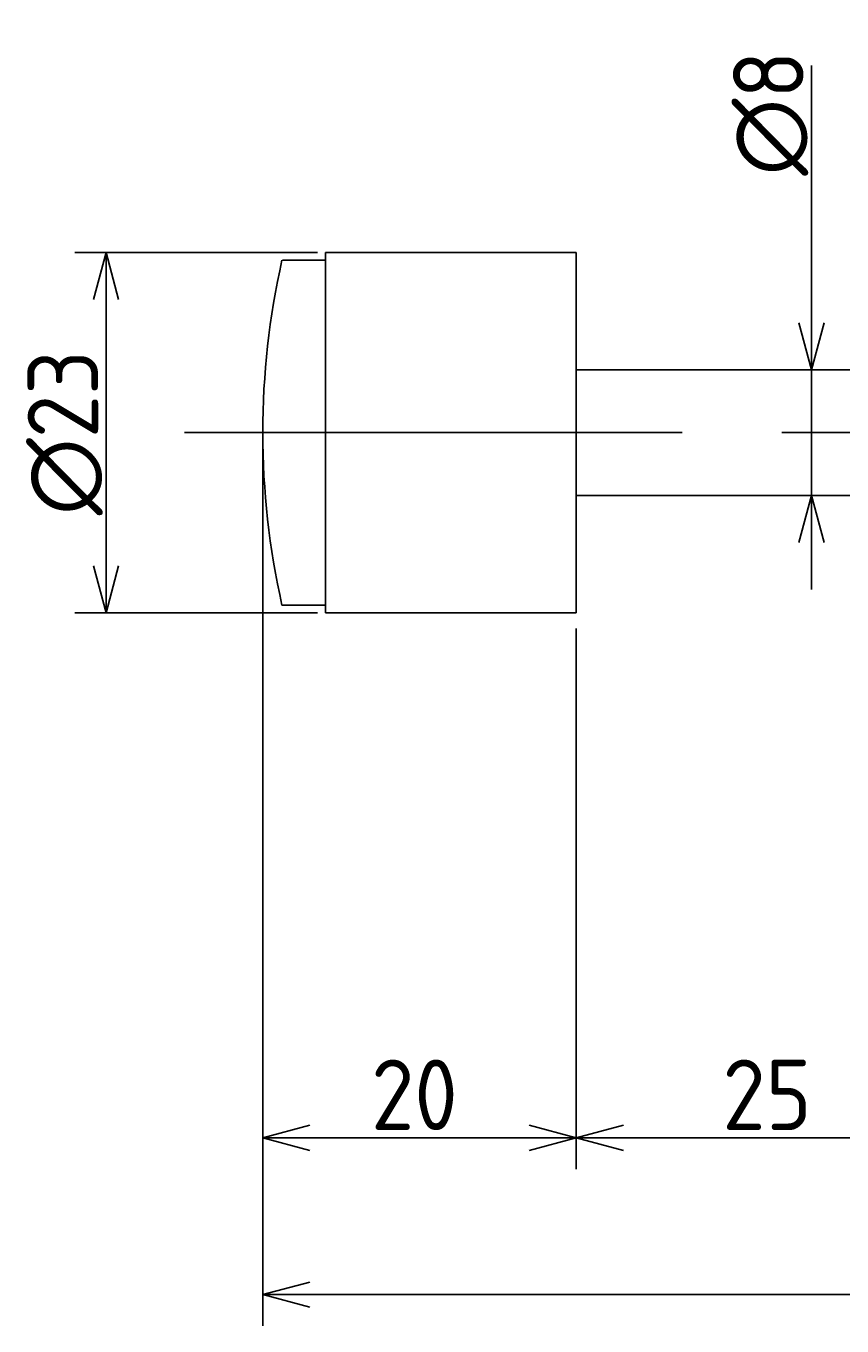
# Model space of a CAD drawing. Extents: x 50 to 390, y 112 to 221.
# Tile 2 of 4: x 180 to 232, y 128 to 211. Entities that reach past the tile are written whole.
import ezdxf

# ---------------------------------------------------------------- set-up
doc = ezdxf.new("R2010")
doc.units = 0
doc.linetypes.add('CENTER', pattern=[50.8, 31.75, -6.35, 6.35, -6.35])
doc.layers.get('0').update_dxf_attribs({"linetype": 'CONTINUOUS'})
doc.layers.get('DEFPOINTS').update_dxf_attribs({"linetype": 'CONTINUOUS'})
doc.layers.add('図形', color=7, linetype='CONTINUOUS')
doc.layers.add('寸法_文字', color=3, linetype='CONTINUOUS')
doc.layers.get('0').off()
doc.styles.add('DIMENSION', font='isocp.shx', dxfattribs={"bigfont": 'bigfont.shx'})
doc.dimstyles.get("Standard").update_dxf_attribs({"dimtxt": 0.18, "dimasz": 0.18, "dimexe": 0.18, "dimexo": 0.0625, "dimgap": 0.09, "dimtad": 0, "dimtih": 1, "dimtoh": 1, "dimzin": 0, "dimcen": 0.09, "dimazin": 3, "dimtfac": 1, "dimtofl": 0, "dimtmove": 0, "dimatfit": 3})

# ---------------------------------------------------------------- blocks, each defined once
blk = doc.blocks.new('_OPEN30')
at = {"color": 0, "linetype": 'BYBLOCK'}
for p, q in [((-1, 0.268), (0, 0)), ((0, 0), (-1, -0.268)), ((0, 0), (-1, 0))]:
    blk.add_line(p, q, dxfattribs=at)
blk = doc.blocks.new('*U35')
at = {"layer": '寸法_文字', "color": 3, "style": 'DIMENSION'}
blk.add_text('∅23', height=4.5, rotation=90, dxfattribs=at).set_placement((184.5, 179.732))
blk = doc.blocks.new('*D4')
at = {"layer": 'DEFPOINTS', "color": 0}
for p in [(199, 196.5), (185, 173.5), (199, 173.5)]:
    blk.add_point(p, dxfattribs=at)
at = {"layer": '寸法_文字', "color": 3}
for p, q in [((198.5, 196.5), (183, 196.5)), ((185, 193.5), (185, 176.5)), ((198.5, 173.5), (183, 173.5))]:
    blk.add_line(p, q, dxfattribs=at)
at = {"layer": '寸法_文字', "color": 3, "xscale": 3, "yscale": 3, "zscale": 3}
for p, rotation in [((185, 196.5), 90), ((185, 173.5), 270)]:
    blk.add_blockref('_OPEN30', p, dxfattribs=dict(at, rotation=rotation))
at = {"layer": '寸法_文字'}
blk.add_blockref('*U35', (0, 0), dxfattribs=at)
blk = doc.blocks.new('*U32')
at = {"layer": '寸法_文字', "color": 3, "style": 'DIMENSION'}
blk.add_text('∅8', height=4.5, rotation=90, dxfattribs=at).set_placement((229.5, 201.4))
blk = doc.blocks.new('*D5')
at = {"layer": 'DEFPOINTS', "color": 0}
for p in [(227.5, 189), (227.5, 181), (230, 181)]:
    blk.add_point(p, dxfattribs=at)
at = {"layer": '寸法_文字', "color": 3}
for p, q in [((230, 192), (230, 208.425)), ((230, 181), (230, 189)), ((230, 178), (230, 175))]:
    blk.add_line(p, q, dxfattribs=at)
at = {"layer": '寸法_文字'}
blk.add_blockref('*U32', (0, 0), dxfattribs=at)
at = {"layer": '寸法_文字', "color": 3, "xscale": 3, "yscale": 3, "zscale": 3}
for p, rotation in [((230, 189), 270), ((230, 181), 90)]:
    blk.add_blockref('_OPEN30', p, dxfattribs=dict(at, rotation=rotation))
blk = doc.blocks.new('*U28')
at = {"layer": '寸法_文字', "color": 3, "style": 'DIMENSION'}
blk.add_text('25', height=4.5, dxfattribs=at).set_placement((224.314, 140.5))
blk = doc.blocks.new('*D10')
at = {"layer": 'DEFPOINTS', "color": 0}
for p in [(215, 173), (240, 172.5), (215, 140)]:
    blk.add_point(p, dxfattribs=at)
at = {"layer": '寸法_文字', "color": 3}
for p, q in [((215, 172.5), (215, 138)), ((240, 172), (240, 138)), ((237, 140), (218, 140))]:
    blk.add_line(p, q, dxfattribs=at)
at = {"layer": '寸法_文字'}
blk.add_blockref('*U28', (0, 0), dxfattribs=at)
at = {"layer": '寸法_文字', "color": 3, "xscale": 3, "yscale": 3, "zscale": 3, "rotation": 180}
blk.add_blockref('_OPEN30', (215, 140), dxfattribs=at)
at = {"layer": '寸法_文字', "color": 3, "xscale": 3, "yscale": 3, "zscale": 3}
blk.add_blockref('_OPEN30', (240, 140), dxfattribs=at)
blk = doc.blocks.new('*U23')
at = {"layer": '寸法_文字', "color": 3, "style": 'DIMENSION'}
blk.add_text('20', height=4.5, dxfattribs=at).set_placement((201.905, 140.5))
blk = doc.blocks.new('*D11')
at = {"layer": 'DEFPOINTS', "color": 0}
for p in [(195, 185), (215, 173), (195, 140)]:
    blk.add_point(p, dxfattribs=at)
at = {"layer": '寸法_文字', "color": 3}
for p, q in [((195, 184.5), (195, 138)), ((215, 172.5), (215, 138)), ((212, 140), (198, 140))]:
    blk.add_line(p, q, dxfattribs=at)
at = {"layer": '寸法_文字'}
blk.add_blockref('*U23', (0, 0), dxfattribs=at)
at = {"layer": '寸法_文字', "color": 3, "xscale": 3, "yscale": 3, "zscale": 3, "rotation": 180}
blk.add_blockref('_OPEN30', (195, 140), dxfattribs=at)
at = {"layer": '寸法_文字', "color": 3, "xscale": 3, "yscale": 3, "zscale": 3}
blk.add_blockref('_OPEN30', (215, 140), dxfattribs=at)
blk = doc.blocks.new('*U22')
at = {"layer": '寸法_文字', "color": 3, "style": 'DIMENSION'}
blk.add_text('(156)', height=4.5, dxfattribs=at).set_placement((266.925, 130.725))
blk = doc.blocks.new('*D12')
at = {"layer": 'DEFPOINTS', "color": 0}
for p in [(195, 185), (351, 172.5), (195, 130)]:
    blk.add_point(p, dxfattribs=at)
at = {"layer": '寸法_文字', "color": 3}
for p, q in [((195, 184.5), (195, 128)), ((351, 172), (351, 128)), ((348, 130), (198, 130))]:
    blk.add_line(p, q, dxfattribs=at)
at = {"layer": '寸法_文字'}
blk.add_blockref('*U22', (0, 0), dxfattribs=at)
at = {"layer": '寸法_文字', "color": 3, "xscale": 3, "yscale": 3, "zscale": 3, "rotation": 180}
blk.add_blockref('_OPEN30', (195, 130), dxfattribs=at)
at = {"layer": '寸法_文字', "color": 3, "xscale": 3, "yscale": 3, "zscale": 3}
blk.add_blockref('_OPEN30', (351, 130), dxfattribs=at)

msp = doc.modelspace()

# ---------------------------------------------------------------- linework, layer by layer
at = {"layer": '図形'}
for p, q in [((196.251, 196), (199, 196)), ((199, 196.5), (199, 173.5)), ((215, 196.5), (199, 196.5)), ((215, 196.5), (215, 173.5)), ((240, 189), (215, 189)), ((240, 181), (215, 181)), ((199, 174), (196.225, 174)), ((215, 173.5), (199, 173.5))]:
    msp.add_line(p, q, dxfattribs=at)
at = {"layer": '図形', "color": 3, "linetype": 'CENTER'}
msp.add_line((190, 185), (355, 185), dxfattribs=at)
at = {"layer": '図形'}
msp.add_arc((245, 185), 50, 167.29097, 192.70903, dxfattribs=at)

# ---------------------------------------------------------------- dimensions: what is measured, and where the dimension line sits
at = {"layer": '寸法_文字'}
dim = msp.add_linear_dim(base=(230, 181), p1=(227.5, 189), p2=(227.5, 181), angle=90, text='%%c<>', dimstyle='Standard', override={"dimse1": 1, "dimse2": 1}, dxfattribs=at)
dim.commit()
dim.dimension.update_dxf_attribs({"geometry": '*D5', "text_midpoint": (230, 205), "dimtype": 128})
dim = msp.add_linear_dim(base=(185, 173.5), p1=(199, 196.5), p2=(199, 173.5), angle=90, text='%%c<>', dimstyle='Standard', dxfattribs=at)
dim.commit()
dim.dimension.update_dxf_attribs({"geometry": '*D4', "text_midpoint": (185, 185), "dimtype": 128})
for base, p1, p2, picture, middle in [((195, 140), (215, 173), (195, 185), '*D11', (205, 140)), ((215, 140), (240, 172.5), (215, 173), '*D10', (227.5, 140))]:
    dim = msp.add_linear_dim(base=base, p1=p1, p2=p2, dimstyle='Standard', dxfattribs=at)
    dim.commit()
    dim.dimension.update_dxf_attribs({"geometry": picture, "text_midpoint": middle, "dimtype": 128})
dim = msp.add_linear_dim(base=(195, 130), p1=(351, 172.5), p2=(195, 185), text='(<>)', dimstyle='Standard', dxfattribs=at)
dim.commit()
dim.dimension.update_dxf_attribs({"geometry": '*D12', "text_midpoint": (273, 130), "dimtype": 128})

doc.saveas('drawing.dxf')
